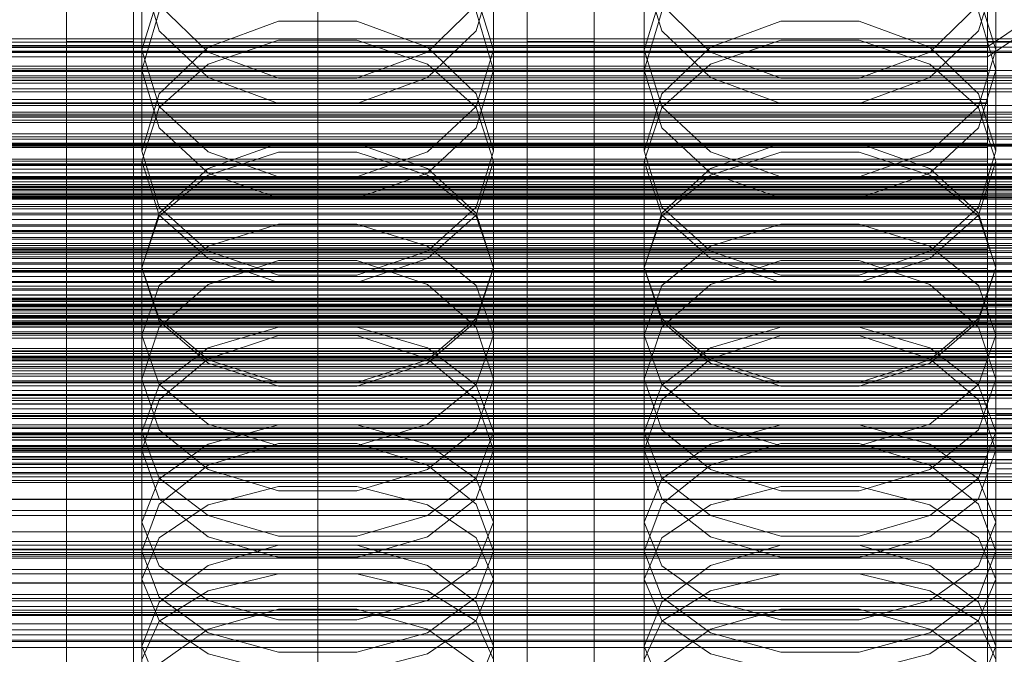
# Model space of a CAD drawing. Header units: millimetres. Extents: x -1970 to 61924, y -58230 to 6847.
# Tile 106 of 256: x 14 to 132, y -34598 to -34523. Entities that reach past the tile are written whole.
import ezdxf

# ---------------------------------------------------------------- set-up
doc = ezdxf.new("R2010")
doc.units = ezdxf.units.MM
for name, color, linetype, lineweight in [('COTAS_O', 1, 'Continuous', 0), ('COTAS_P', 1, 'Continuous', 0), ('frontal_briquetadora', 7, 'Continuous', 0), ('frontal_C01', 7, 'Continuous', 0), ('frontal_C02', 7, 'Continuous', 0), ('frontal_C03', 7, 'Continuous', 0), ('frontal_dosificador', 7, 'Continuous', 0), ('frontal_mezcladora', 7, 'Continuous', 0), ('frontal_secador', 7, 'Continuous', 0)]:
    doc.layers.add(name, color=color, linetype=linetype, lineweight=lineweight)
doc.dimstyles.new('R19_100', dxfattribs={"dimtxt": 250, "dimasz": 150, "dimexe": 150, "dimexo": 80, "dimgap": 100, "dimtad": 1, "dimtih": 1, "dimtoh": 1, "dimdsep": 46, "dimcen": 0.09, "dimadec": 0, "dimazin": 0, "dimtfac": 1, "dimtdec": 4, "dimtofl": 0, "dimtmove": 0, "dimatfit": 3, "dimfxl": 1, "dimtolj": 1, "dimtzin": 0, "dimarcsym": 0})

# ---------------------------------------------------------------- blocks, each defined once
blk = doc.blocks.new('DIM_R26_43')
at = {"layer": 'COTAS_P'}
for p, q in [((-1750, -34600), (-1600, -34555)), ((2600, -34600), (2450, -34555)), ((-1750, -35500), (-1750, -34600)), ((-1750, -34600), (2600, -34600)), ((-1750, -34600), (-1600, -34645)), ((2600, -34600), (2450, -34645)), ((2600, -35500), (2600, -34600))]:
    blk.add_line(p, q, dxfattribs=at)
blk.add_text('4350 P', height=250, dxfattribs=at).set_placement((425, -34500))
blk = doc.blocks.new('DIM_R26_48')
at = {"layer": 'COTAS_O'}
for p, q in [((-650, -33700), (50, -33700)), ((50, -33700), (5, -33850)), ((50, -34900), (50, -33700)), ((50, -33700), (95, -33850)), ((50, -34900), (5, -34750)), ((50, -34900), (95, -34750)), ((-650, -34900), (50, -34900))]:
    blk.add_line(p, q, dxfattribs=at)
blk.add_text('1200 O', height=250, rotation=90, dxfattribs=at).set_placement((-50, -34300))
blk = doc.blocks.new('DIM_R26_49')
at = {"layer": 'COTAS_O'}
for p, q in [((-650, -34200), (-500, -34155)), ((650, -34200), (500, -34155)), ((-650, -34900), (-650, -34200)), ((-650, -34200), (650, -34200)), ((-650, -34200), (-500, -34245)), ((650, -34200), (500, -34245)), ((650, -34900), (650, -34200))]:
    blk.add_line(p, q, dxfattribs=at)
blk.add_text('1300 O', height=250, dxfattribs=at).set_placement((0, -34100))
blk = doc.blocks.new('DIM_R26_54')
at = {"layer": 'COTAS_P'}
for p, q in [((-305, -34680), (395, -34680)), ((395, -34680), (350, -34830)), ((395, -36000), (395, -34680)), ((395, -34680), (440, -34830)), ((395, -36000), (350, -35850)), ((395, -36000), (440, -35850)), ((-305, -36000), (395, -36000))]:
    blk.add_line(p, q, dxfattribs=at)
blk.add_text('1320 P', height=250, rotation=90, dxfattribs=at).set_placement((295, -35340))

msp = doc.modelspace()

# ---------------------------------------------------------------- linework, layer by layer
at = {"layer": 'frontal_briquetadora'}
for p, q in [((29, -34517.123), (29, -34528.769)), ((29, -34517.123), (31.08, -34524.071)), ((68.92, -34524.071), (71, -34517.123)), ((71, -34517.123), (71, -34528.769)), ((89, -34517.123), (89, -34528.769)), ((89, -34517.123), (91.08, -34524.071)), ((128.92, -34524.071), (131, -34517.123)), ((131, -34517.123), (131, -34528.769)), ((29, -34526.331), (31.08, -34519.58)), ((68.92, -34519.58), (71, -34526.331)), ((89, -34526.331), (91.08, -34519.58)), ((128.92, -34519.58), (131, -34526.331)), ((36.906, -34526.603), (31.08, -34520.952)), ((68.92, -34520.952), (63.094, -34526.603)), ((96.906, -34526.603), (91.08, -34520.952)), ((128.92, -34520.952), (123.094, -34526.603)), ((29, -34528.769), (31.08, -34521.752)), ((68.92, -34521.752), (71, -34528.769)), ((89, -34528.769), (91.08, -34521.752)), ((128.92, -34521.752), (131, -34528.769)), ((45.326, -34522.89), (36.906, -34526.023)), ((54.674, -34522.89), (45.326, -34522.89)), ((63.094, -34526.023), (54.674, -34522.89)), ((105.326, -34522.89), (96.906, -34526.023)), ((114.674, -34522.89), (105.326, -34522.89)), ((123.094, -34526.023), (114.674, -34522.89)), ((31.08, -34524.071), (36.907, -34529.643)), ((63.093, -34529.643), (68.92, -34524.071)), ((91.08, -34524.071), (96.907, -34529.643)), ((123.093, -34529.643), (128.92, -34524.071)), ((36.907, -34528.025), (45.327, -34525.158)), ((45.327, -34525.158), (54.673, -34525.158)), ((54.673, -34525.158), (63.093, -34528.025)), ((96.907, -34528.025), (105.327, -34525.158)), ((105.327, -34525.158), (114.673, -34525.158)), ((114.673, -34525.158), (123.093, -34528.025)), ((29, -34526.331), (29, -34538.419)), ((31.08, -34533.082), (29, -34526.331)), ((36.906, -34526.023), (31.08, -34531.596)), ((45.326, -34529.704), (36.906, -34526.603)), ((63.094, -34526.603), (54.674, -34529.704)), ((68.92, -34531.596), (63.094, -34526.023)), ((71, -34526.331), (68.92, -34533.082)), ((71, -34526.331), (71, -34538.419)), ((89, -34526.331), (89, -34538.419)), ((91.08, -34533.082), (89, -34526.331)), ((96.906, -34526.023), (91.08, -34531.596)), ((105.326, -34529.704), (96.906, -34526.603)), ((123.094, -34526.603), (114.674, -34529.704)), ((128.92, -34531.596), (123.094, -34526.023)), ((131, -34526.331), (128.92, -34533.082)), ((131, -34526.331), (131, -34538.419)), ((31.08, -34533.192), (36.907, -34528.025)), ((63.093, -34528.025), (68.92, -34533.192)), ((91.08, -34533.192), (96.907, -34528.025)), ((123.093, -34528.025), (128.92, -34533.192)), ((31.08, -34535.648), (29, -34528.769)), ((71, -34528.769), (68.92, -34535.649)), ((91.08, -34535.648), (89, -34528.769)), ((131, -34528.769), (128.92, -34535.649)), ((195, -34530), (-195, -34530)), ((36.907, -34529.643), (45.327, -34532.735)), ((54.674, -34529.704), (45.326, -34529.704)), ((54.673, -34532.735), (63.093, -34529.643)), ((96.907, -34529.643), (105.327, -34532.735)), ((114.674, -34529.704), (105.326, -34529.704)), ((114.673, -34532.735), (123.093, -34529.643)), ((31.08, -34531.596), (29, -34538.419)), ((71, -34538.419), (68.92, -34531.596)), ((91.08, -34531.596), (89, -34538.419)), ((131, -34538.419), (128.92, -34531.596)), ((45.327, -34532.735), (54.673, -34532.735)), ((105.327, -34532.735), (114.673, -34532.735)), ((29, -34539.635), (31.08, -34533.192)), ((36.907, -34538.496), (31.08, -34533.082)), ((68.92, -34533.082), (63.093, -34538.496)), ((68.92, -34533.192), (71, -34539.635)), ((89, -34539.635), (91.08, -34533.192)), ((96.907, -34538.496), (91.08, -34533.082)), ((128.92, -34533.082), (123.093, -34538.496)), ((128.92, -34533.192), (131, -34539.635)), ((36.906, -34541.066), (31.08, -34535.648)), ((68.92, -34535.649), (63.094, -34541.066)), ((96.906, -34541.066), (91.08, -34535.648)), ((128.92, -34535.649), (123.094, -34541.066)), ((195, -34537), (-195, -34537)), ((45.326, -34537.508), (36.906, -34540.51)), ((54.674, -34537.508), (45.326, -34537.508)), ((63.094, -34540.51), (54.674, -34537.508)), ((105.326, -34537.508), (96.906, -34540.51)), ((114.674, -34537.508), (105.326, -34537.508)), ((123.094, -34540.51), (114.674, -34537.508)), ((29, -34538.419), (31.08, -34545.1)), ((45.327, -34541.501), (36.907, -34538.496)), ((45.327, -34538.552), (36.907, -34541.275)), ((54.673, -34538.552), (45.327, -34538.552)), ((63.093, -34538.496), (54.673, -34541.501)), ((63.093, -34541.275), (54.673, -34538.552)), ((68.92, -34545.1), (71, -34538.419)), ((89, -34538.419), (91.08, -34545.1)), ((105.327, -34541.501), (96.907, -34538.496)), ((105.327, -34538.552), (96.907, -34541.275)), ((114.673, -34538.552), (105.327, -34538.552)), ((123.093, -34538.496), (114.673, -34541.501)), ((123.093, -34541.275), (114.673, -34538.552)), ((128.92, -34545.1), (131, -34538.419)), ((29, -34539.635), (29, -34552.363)), ((29, -34539.635), (31.08, -34546.078)), ((68.92, -34546.078), (71, -34539.635)), ((71, -34539.635), (71, -34552.363)), ((89, -34539.635), (89, -34552.363)), ((89, -34539.635), (91.08, -34546.078)), ((128.92, -34546.078), (131, -34539.635)), ((131, -34539.635), (131, -34552.363)), ((36.906, -34540.51), (31.08, -34545.844)), ((45.326, -34544.034), (36.906, -34541.066)), ((63.094, -34541.066), (54.674, -34544.034)), ((68.92, -34545.844), (63.094, -34540.51)), ((96.906, -34540.51), (91.08, -34545.844)), ((105.326, -34544.034), (96.906, -34541.066)), ((123.094, -34541.066), (114.674, -34544.034)), ((128.92, -34545.844), (123.094, -34540.51)), ((36.907, -34541.275), (31.08, -34546.182)), ((54.673, -34541.501), (45.327, -34541.501)), ((68.92, -34546.182), (63.093, -34541.275)), ((96.907, -34541.275), (91.08, -34546.182)), ((114.673, -34541.501), (105.327, -34541.501)), ((128.92, -34546.182), (123.093, -34541.275)), ((54.674, -34544.034), (45.326, -34544.034)), ((114.674, -34544.034), (105.326, -34544.034)), ((31.08, -34545.844), (29, -34552.363)), ((31.08, -34545.1), (36.906, -34550.353)), ((63.094, -34550.353), (68.92, -34545.1)), ((71, -34552.363), (68.92, -34545.844)), ((91.08, -34545.844), (89, -34552.363)), ((91.08, -34545.1), (96.906, -34550.353)), ((123.094, -34550.353), (128.92, -34545.1)), ((131, -34552.363), (128.92, -34545.844)), ((31.08, -34546.182), (29, -34552.301)), ((31.08, -34546.078), (36.907, -34551.244)), ((63.093, -34551.244), (68.92, -34546.078)), ((71, -34552.301), (68.92, -34546.182)), ((91.08, -34546.182), (89, -34552.301)), ((91.08, -34546.078), (96.907, -34551.244)), ((123.093, -34551.244), (128.92, -34546.078)), ((131, -34552.301), (128.92, -34546.182)), ((36.907, -34549.754), (45.327, -34547.13)), ((45.327, -34547.13), (54.673, -34547.13)), ((54.673, -34547.13), (63.093, -34549.754)), ((96.907, -34549.754), (105.327, -34547.13)), ((105.327, -34547.13), (114.673, -34547.13)), ((114.673, -34547.13), (123.093, -34549.754)), ((31.08, -34554.481), (36.907, -34549.754)), ((36.906, -34550.353), (45.326, -34553.23)), ((54.674, -34553.23), (63.094, -34550.353)), ((63.093, -34549.754), (68.92, -34554.481)), ((91.08, -34554.481), (96.907, -34549.754)), ((96.906, -34550.353), (105.326, -34553.23)), ((114.674, -34553.23), (123.094, -34550.353)), ((123.093, -34549.754), (128.92, -34554.481)), ((36.906, -34554.358), (45.326, -34551.493)), ((36.907, -34551.244), (45.327, -34554.112)), ((45.326, -34551.493), (54.674, -34551.493)), ((54.673, -34554.112), (63.093, -34551.244)), ((54.674, -34551.493), (63.094, -34554.358)), ((96.906, -34554.358), (105.326, -34551.493)), ((96.907, -34551.244), (105.327, -34554.112)), ((105.326, -34551.493), (114.674, -34551.493)), ((114.673, -34554.112), (123.093, -34551.244)), ((114.674, -34551.493), (123.094, -34554.358)), ((29, -34552.301), (29, -34565.638)), ((29, -34552.301), (31.08, -34558.42)), ((31.08, -34558.731), (29, -34552.363)), ((68.92, -34558.42), (71, -34552.301)), ((71, -34552.363), (68.92, -34558.731)), ((71, -34552.301), (71, -34565.638)), ((89, -34552.301), (89, -34565.638)), ((89, -34552.301), (91.08, -34558.42)), ((91.08, -34558.731), (89, -34552.363)), ((128.92, -34558.42), (131, -34552.301)), ((131, -34552.363), (128.92, -34558.731)), ((131, -34552.301), (131, -34565.638)), ((45.326, -34553.23), (54.674, -34553.23)), ((45.327, -34554.112), (54.673, -34554.112)), ((105.326, -34553.23), (114.674, -34553.23)), ((105.327, -34554.112), (114.673, -34554.112)), ((29, -34560.376), (31.08, -34554.481)), ((31.08, -34559.44), (36.906, -34554.358)), ((63.094, -34554.358), (68.92, -34559.44)), ((68.92, -34554.481), (71, -34560.376)), ((89, -34560.376), (91.08, -34554.481)), ((91.08, -34559.44), (96.906, -34554.358)), ((123.094, -34554.358), (128.92, -34559.44)), ((128.92, -34554.481), (131, -34560.376)), ((31.08, -34558.42), (36.907, -34563.327)), ((36.906, -34563.729), (31.08, -34558.731)), ((63.093, -34563.327), (68.92, -34558.42)), ((68.92, -34558.731), (63.094, -34563.729)), ((91.08, -34558.42), (96.907, -34563.327)), ((96.906, -34563.729), (91.08, -34558.731)), ((123.093, -34563.327), (128.92, -34558.42)), ((128.92, -34558.731), (123.094, -34563.729)), ((29, -34565.638), (31.08, -34559.44)), ((36.907, -34561.918), (45.327, -34559.449)), ((45.327, -34559.449), (54.673, -34559.449)), ((54.673, -34559.449), (63.093, -34561.918)), ((68.92, -34559.44), (71, -34565.638)), ((89, -34565.638), (91.08, -34559.44)), ((96.907, -34561.918), (105.327, -34559.449)), ((105.327, -34559.449), (114.673, -34559.449)), ((114.673, -34559.449), (123.093, -34561.918)), ((128.92, -34559.44), (131, -34565.638)), ((29, -34560.376), (29, -34574.101)), ((31.08, -34566.271), (29, -34560.376)), ((45.326, -34560.448), (36.906, -34563.217)), ((54.674, -34560.448), (45.326, -34560.448)), ((63.094, -34563.217), (54.674, -34560.448)), ((71, -34560.376), (68.92, -34566.271)), ((71, -34560.376), (71, -34574.101)), ((89, -34560.376), (89, -34574.101)), ((91.08, -34566.271), (89, -34560.376)), ((105.326, -34560.448), (96.906, -34563.217)), ((114.674, -34560.448), (105.326, -34560.448)), ((123.094, -34563.217), (114.674, -34560.448)), ((131, -34560.376), (128.92, -34566.271)), ((131, -34560.376), (131, -34574.101)), ((31.08, -34566.366), (36.907, -34561.918)), ((63.093, -34561.918), (68.92, -34566.366)), ((91.08, -34566.366), (96.907, -34561.918)), ((123.093, -34561.918), (128.92, -34566.366)), ((36.906, -34563.217), (31.08, -34568.125)), ((36.907, -34563.327), (45.327, -34566.05)), ((54.673, -34566.05), (63.093, -34563.327)), ((68.92, -34568.125), (63.094, -34563.217)), ((96.906, -34563.217), (91.08, -34568.125)), ((96.907, -34563.327), (105.327, -34566.05)), ((114.673, -34566.05), (123.093, -34563.327)), ((128.92, -34568.125), (123.094, -34563.217)), ((45.326, -34566.461), (36.906, -34563.729)), ((63.094, -34563.729), (54.674, -34566.461)), ((105.326, -34566.461), (96.906, -34563.729)), ((123.094, -34563.729), (114.674, -34566.461)), ((31.08, -34571.679), (29, -34565.638)), ((71, -34565.638), (68.92, -34571.679)), ((91.08, -34571.679), (89, -34565.638)), ((131, -34565.638), (128.92, -34571.679)), ((29, -34571.912), (31.08, -34566.366)), ((36.907, -34570.998), (31.08, -34566.271)), ((54.674, -34566.461), (45.326, -34566.461)), ((45.327, -34566.05), (54.673, -34566.05)), ((68.92, -34566.271), (63.093, -34570.998)), ((68.92, -34566.366), (71, -34571.912)), ((89, -34571.912), (91.08, -34566.366)), ((96.907, -34570.998), (91.08, -34566.271)), ((114.674, -34566.461), (105.326, -34566.461)), ((105.327, -34566.05), (114.673, -34566.05)), ((128.92, -34566.271), (123.093, -34570.998)), ((128.92, -34566.366), (131, -34571.912)), ((31.08, -34568.125), (29, -34574.101)), ((71, -34574.101), (68.92, -34568.125)), ((91.08, -34568.125), (89, -34574.101)), ((131, -34574.101), (128.92, -34568.125)), ((36.906, -34576.409), (31.08, -34571.679)), ((45.327, -34573.621), (36.907, -34570.998)), ((45.327, -34571.082), (36.907, -34573.39)), ((54.673, -34571.082), (45.327, -34571.082)), ((63.093, -34570.998), (54.673, -34573.621)), ((63.093, -34573.39), (54.673, -34571.082)), ((68.92, -34571.679), (63.094, -34576.409)), ((96.906, -34576.409), (91.08, -34571.679)), ((105.327, -34573.621), (96.907, -34570.998)), ((105.327, -34571.082), (96.907, -34573.39)), ((114.673, -34571.082), (105.327, -34571.082)), ((123.093, -34570.998), (114.673, -34573.621)), ((123.093, -34573.39), (114.673, -34571.082)), ((128.92, -34571.679), (123.094, -34576.409)), ((29, -34571.912), (29, -34586.193)), ((29, -34571.912), (31.08, -34577.459)), ((68.92, -34577.459), (71, -34571.912)), ((71, -34571.912), (71, -34586.193)), ((89, -34571.912), (89, -34586.193)), ((89, -34571.912), (91.08, -34577.459)), ((128.92, -34577.459), (131, -34571.912)), ((131, -34571.912), (131, -34586.193)), ((29, -34574.101), (31.08, -34579.916)), ((36.907, -34573.39), (31.08, -34577.548)), ((45.326, -34573.305), (36.906, -34575.925)), ((54.674, -34573.305), (45.326, -34573.305)), ((54.673, -34573.621), (45.327, -34573.621)), ((63.094, -34575.925), (54.674, -34573.305)), ((68.92, -34577.548), (63.093, -34573.39)), ((68.92, -34579.916), (71, -34574.101)), ((89, -34574.101), (91.08, -34579.916)), ((96.907, -34573.39), (91.08, -34577.548)), ((105.326, -34573.305), (96.906, -34575.925)), ((114.674, -34573.305), (105.326, -34573.305)), ((114.673, -34573.621), (105.327, -34573.621)), ((123.094, -34575.925), (114.674, -34573.305)), ((128.92, -34577.548), (123.093, -34573.39)), ((128.92, -34579.916), (131, -34574.101)), ((36.906, -34575.925), (31.08, -34580.562)), ((45.326, -34578.991), (36.906, -34576.409)), ((63.094, -34576.409), (54.674, -34578.991)), ((68.92, -34580.562), (63.094, -34575.925)), ((96.906, -34575.925), (91.08, -34580.562)), ((105.326, -34578.991), (96.906, -34576.409)), ((123.094, -34576.409), (114.674, -34578.991)), ((128.92, -34580.562), (123.094, -34575.925)), ((31.08, -34577.548), (29, -34582.734)), ((31.08, -34577.459), (36.907, -34581.907)), ((63.093, -34581.907), (68.92, -34577.459)), ((71, -34582.734), (68.92, -34577.548)), ((91.08, -34577.548), (89, -34582.734)), ((91.08, -34577.459), (96.907, -34581.907)), ((123.093, -34581.907), (128.92, -34577.459)), ((131, -34582.734), (128.92, -34577.548)), ((36.907, -34580.641), (45.327, -34578.443)), ((45.327, -34578.443), (54.673, -34578.443)), ((54.673, -34578.443), (63.093, -34580.641)), ((96.907, -34580.641), (105.327, -34578.443)), ((105.327, -34578.443), (114.673, -34578.443)), ((114.673, -34578.443), (123.093, -34580.641)), ((31.08, -34579.916), (36.906, -34584.461)), ((54.674, -34578.991), (45.326, -34578.991)), ((63.094, -34584.461), (68.92, -34579.916)), ((91.08, -34579.916), (96.906, -34584.461)), ((114.674, -34578.991), (105.326, -34578.991)), ((123.094, -34584.461), (128.92, -34579.916)), ((195, -34580), (-195, -34580)), ((31.08, -34580.562), (29, -34586.193)), ((31.08, -34584.6), (36.907, -34580.641)), ((63.093, -34580.641), (68.92, -34584.6)), ((71, -34586.193), (68.92, -34580.562)), ((91.08, -34580.562), (89, -34586.193)), ((91.08, -34584.6), (96.907, -34580.641)), ((123.093, -34580.641), (128.92, -34584.6)), ((131, -34586.193), (128.92, -34580.562)), ((36.907, -34581.907), (45.327, -34584.376)), ((54.673, -34584.376), (63.093, -34581.907)), ((96.907, -34581.907), (105.327, -34584.376)), ((114.673, -34584.376), (123.093, -34581.907)), ((29, -34582.734), (29, -34597.535)), ((29, -34582.734), (31.08, -34587.919)), ((68.92, -34587.919), (71, -34582.734)), ((71, -34582.734), (71, -34597.535)), ((89, -34582.734), (89, -34597.535)), ((89, -34582.734), (91.08, -34587.919)), ((128.92, -34587.919), (131, -34582.734)), ((131, -34582.734), (131, -34597.535)), ((29, -34589.538), (31.08, -34584.6)), ((36.906, -34584.461), (45.326, -34586.939)), ((45.327, -34584.376), (54.673, -34584.376)), ((54.674, -34586.939), (63.094, -34584.461)), ((68.92, -34584.6), (71, -34589.538)), ((89, -34589.538), (91.08, -34584.6)), ((96.906, -34584.461), (105.326, -34586.939)), ((105.327, -34584.376), (114.673, -34584.376)), ((114.674, -34586.939), (123.094, -34584.461)), ((128.92, -34584.6), (131, -34589.538)), ((36.906, -34587.908), (45.326, -34585.444)), ((45.326, -34585.444), (54.674, -34585.444)), ((54.674, -34585.444), (63.094, -34587.908)), ((96.906, -34587.908), (105.326, -34585.444)), ((105.326, -34585.444), (114.674, -34585.444)), ((114.674, -34585.444), (123.094, -34587.908)), ((195, -34587), (-195, -34587)), ((31.08, -34591.656), (29, -34586.193)), ((45.326, -34586.939), (54.674, -34586.939)), ((71, -34586.193), (68.92, -34591.656)), ((91.08, -34591.656), (89, -34586.193)), ((105.326, -34586.939), (114.674, -34586.939)), ((131, -34586.193), (128.92, -34591.656)), ((31.08, -34592.262), (36.906, -34587.908)), ((31.08, -34587.919), (36.907, -34592.078)), ((63.093, -34592.078), (68.92, -34587.919)), ((63.094, -34587.908), (68.92, -34592.262)), ((91.08, -34592.262), (96.906, -34587.908)), ((91.08, -34587.919), (96.907, -34592.078)), ((123.093, -34592.078), (128.92, -34587.919)), ((123.094, -34587.908), (128.92, -34592.262)), ((36.907, -34590.901), (45.327, -34588.873)), ((45.327, -34588.873), (54.673, -34588.873)), ((54.673, -34588.873), (63.093, -34590.901)), ((96.907, -34590.901), (105.327, -34588.873)), ((105.327, -34588.873), (114.673, -34588.873)), ((114.673, -34588.873), (123.093, -34590.901)), ((29, -34589.538), (29, -34604.666)), ((31.08, -34594.475), (29, -34589.538)), ((71, -34589.538), (68.92, -34594.475)), ((71, -34589.538), (71, -34604.666)), ((89, -34589.538), (89, -34604.666)), ((91.08, -34594.475), (89, -34589.538)), ((131, -34589.538), (128.92, -34594.475)), ((131, -34589.538), (131, -34604.666)), ((31.08, -34594.554), (36.907, -34590.901)), ((36.906, -34595.915), (31.08, -34591.656)), ((31.08, -34591.656), (36.906, -34595.915)), ((63.093, -34590.901), (68.92, -34594.554)), ((68.92, -34591.656), (63.094, -34595.915)), ((63.094, -34595.915), (68.92, -34591.656)), ((91.08, -34594.554), (96.907, -34590.901)), ((96.906, -34595.915), (91.08, -34591.656)), ((91.08, -34591.656), (96.906, -34595.915)), ((123.093, -34590.901), (128.92, -34594.554)), ((128.92, -34591.656), (123.094, -34595.915)), ((123.094, -34595.915), (128.92, -34591.656)), ((29, -34597.535), (31.08, -34592.262)), ((36.907, -34592.078), (45.327, -34594.385)), ((54.673, -34594.385), (63.093, -34592.078)), ((68.92, -34592.262), (71, -34597.535)), ((89, -34597.535), (91.08, -34592.262)), ((96.907, -34592.078), (105.327, -34594.385)), ((114.673, -34594.385), (123.093, -34592.078)), ((128.92, -34592.262), (131, -34597.535)), ((45.326, -34593.122), (36.906, -34595.48)), ((54.674, -34593.122), (45.326, -34593.122)), ((63.094, -34595.48), (54.674, -34593.122)), ((105.326, -34593.122), (96.906, -34595.48)), ((114.674, -34593.122), (105.326, -34593.122)), ((123.094, -34595.48), (114.674, -34593.122)), ((29, -34599.11), (31.08, -34594.554)), ((36.907, -34598.435), (31.08, -34594.475)), ((45.327, -34594.385), (54.673, -34594.385)), ((68.92, -34594.475), (63.093, -34598.435)), ((68.92, -34594.554), (71, -34599.11)), ((89, -34599.11), (91.08, -34594.554)), ((96.907, -34598.435), (91.08, -34594.475)), ((105.327, -34594.385), (114.673, -34594.385)), ((128.92, -34594.475), (123.093, -34598.435)), ((128.92, -34594.554), (131, -34599.11)), ((36.906, -34595.48), (31.08, -34599.639)), ((45.326, -34598.232), (36.906, -34595.915)), ((36.906, -34595.915), (45.326, -34598.232)), ((63.094, -34595.915), (54.674, -34598.232)), ((54.674, -34598.232), (63.094, -34595.915)), ((68.92, -34599.639), (63.094, -34595.48)), ((96.906, -34595.48), (91.08, -34599.639)), ((105.326, -34598.232), (96.906, -34595.915)), ((96.906, -34595.915), (105.326, -34598.232)), ((123.094, -34595.915), (114.674, -34598.232)), ((114.674, -34598.232), (123.094, -34595.915)), ((128.92, -34599.639), (123.094, -34595.48)), ((31.08, -34602.633), (29, -34597.535)), ((71, -34597.535), (68.92, -34602.634)), ((91.08, -34602.633), (89, -34597.535)), ((131, -34597.535), (128.92, -34602.634)), ((45.327, -34600.632), (36.907, -34598.435)), ((54.674, -34598.232), (45.326, -34598.232)), ((63.093, -34598.435), (54.673, -34600.632)), ((105.327, -34600.632), (96.907, -34598.435)), ((114.674, -34598.232), (105.326, -34598.232)), ((123.093, -34598.435), (114.673, -34600.632))]:
    msp.add_line(p, q, dxfattribs=at)
at = {"layer": 'frontal_C01'}
for p, q in [((130, -34263.359), (130, -34525.972)), ((130, -34525.972), (228.298, -34459.66)), ((130, -34782.805), (130, -34520.192)), ((-130, -34525.033), (130, -34525.033)), ((-130, -34525.825), (130, -34525.825)), ((130, -34525.825), (130, -34525.033)), ((130, -34525.033), (130, -34525.972)), ((130, -34528.294), (130, -34525.825)), ((-130, -34525.972), (130, -34525.972)), ((0, -34525.972), (130, -34525.972)), ((130, -34525.972), (130, -34788.585)), ((130, -34525.972), (130, -34528.578)), ((-130, -34528.294), (130, -34528.294)), ((-130, -34528.578), (130, -34528.578)), ((130, -34532.271), (130, -34528.294)), ((130, -34528.578), (130, -34532.673)), ((430, -34531.343), (-430, -34531.343)), ((-130, -34532.271), (130, -34532.271)), ((-130, -34532.673), (130, -34532.673)), ((130, -34537.486), (130, -34532.271)), ((130, -34532.673), (130, -34537.979)), ((430, -34536.343), (-430, -34536.343)), ((-130, -34537.486), (130, -34537.486)), ((130, -34543.583), (130, -34537.486)), ((-130, -34537.979), (130, -34537.979)), ((130, -34537.979), (130, -34544.133)), ((-148, -34541.432), (148, -34541.432)), ((-148, -34541.713), (148, -34541.713)), ((-148, -34541.765), (148, -34541.765)), ((-148, -34542.588), (148, -34542.588)), ((-148, -34542.688), (148, -34542.688)), ((-148, -34543.997), (148, -34543.997)), ((-148, -34544.139), (148, -34544.139)), ((130, -34543.583), (-130, -34543.583)), ((-130, -34544.133), (130, -34544.133)), ((130, -34550.147), (130, -34543.583)), ((130, -34544.133), (130, -34550.716)), ((-148, -34545.845), (148, -34545.845)), ((-148, -34546.019), (148, -34546.019)), ((148, -34548.005), (-148, -34548.005)), ((-148, -34548.2), (148, -34548.2)), ((-148, -34550.331), (148, -34550.331)), ((-148, -34550.532), (148, -34550.532)), ((-130, -34550.147), (130, -34550.147)), ((130, -34556.731), (130, -34550.147)), ((-130, -34550.716), (130, -34550.716)), ((130, -34550.716), (130, -34557.28)), ((-148, -34552.664), (148, -34552.664)), ((-148, -34552.858), (148, -34552.858)), ((-148, -34554.844), (148, -34554.844)), ((-148, -34555.019), (148, -34555.019)), ((-148, -34556.724), (148, -34556.724)), ((-148, -34556.866), (148, -34556.866)), ((-130, -34556.731), (130, -34556.731)), ((-130, -34557.28), (130, -34557.28)), ((130, -34562.885), (130, -34556.731)), ((130, -34557.28), (130, -34563.377)), ((-148, -34558.175), (148, -34558.175)), ((-148, -34558.276), (148, -34558.276)), ((-148, -34559.098), (148, -34559.098)), ((-148, -34559.151), (148, -34559.151)), ((-148, -34559.431), (148, -34559.431)), ((-130, -34562.885), (130, -34562.885)), ((-130, -34563.377), (130, -34563.377)), ((130, -34568.19), (130, -34562.885)), ((130, -34563.377), (130, -34568.592)), ((-130, -34568.19), (130, -34568.19)), ((130, -34572.285), (130, -34568.19)), ((-130, -34568.592), (130, -34568.592)), ((130, -34568.592), (130, -34572.569)), ((131, -34575.276), (131, -34569.884)), ((131, -34569.884), (149, -34569.884)), ((131, -34615.721), (131, -34569.884)), ((-130, -34572.285), (130, -34572.285)), ((-130, -34572.569), (130, -34572.569)), ((130, -34574.891), (130, -34572.285)), ((130, -34572.569), (130, -34575.038)), ((-130, -34574.891), (130, -34574.891)), ((-130, -34575.038), (130, -34575.038)), ((130, -34575.83), (130, -34574.891)), ((130, -34575.038), (130, -34575.83)), ((149, -34575.276), (131, -34575.276)), ((131, -34621.113), (131, -34575.276)), ((-130, -34575.83), (130, -34575.83)), ((430, -34586.343), (-430, -34586.343)), ((430, -34591.343), (-430, -34591.343))]:
    msp.add_line(p, q, dxfattribs=at)
at = {"layer": 'frontal_C02'}
for p, q in [((130, -34236.667), (130, -34527.162)), ((130, -34527.162), (228.298, -34461.426)), ((130, -34811.926), (130, -34521.432)), ((-130, -34526.029), (130, -34526.029)), ((-130, -34526.625), (130, -34526.625)), ((130, -34526.625), (130, -34526.029)), ((130, -34526.029), (130, -34527.162)), ((130, -34528.91), (130, -34526.625)), ((-130, -34527.162), (130, -34527.162)), ((0, -34527.162), (130, -34527.162)), ((130, -34527.162), (130, -34817.656)), ((130, -34527.162), (130, -34529.948)), ((-130, -34528.91), (130, -34528.91)), ((130, -34532.729), (130, -34528.91)), ((-130, -34529.948), (130, -34529.948)), ((130, -34529.948), (130, -34534.196)), ((-130, -34532.729), (130, -34532.729)), ((130, -34537.82), (130, -34532.729)), ((-130, -34534.196), (130, -34534.196)), ((130, -34534.196), (130, -34539.616)), ((-130, -34537.82), (130, -34537.82)), ((130, -34543.837), (130, -34537.82)), ((-130, -34539.616), (130, -34539.616)), ((130, -34539.616), (130, -34545.841)), ((-148, -34542.415), (148, -34542.415)), ((-148, -34542.626), (148, -34542.626)), ((-148, -34542.817), (148, -34542.817)), ((-148, -34543.436), (148, -34543.436)), ((-148, -34543.804), (148, -34543.804)), ((130, -34543.837), (-130, -34543.837)), ((130, -34550.37), (130, -34543.837)), ((-148, -34544.789), (148, -34544.789)), ((-148, -34545.309), (148, -34545.309)), ((-130, -34545.841), (130, -34545.841)), ((130, -34545.841), (130, -34552.445)), ((-148, -34546.593), (148, -34546.593)), ((-148, -34547.23), (148, -34547.23)), ((148, -34548.725), (-148, -34548.725)), ((-148, -34549.435), (148, -34549.435)), ((-130, -34550.37), (130, -34550.37)), ((130, -34556.974), (130, -34550.37)), ((-148, -34551.04), (148, -34551.04)), ((-148, -34551.775), (148, -34551.775)), ((-130, -34552.445), (130, -34552.445)), ((130, -34552.445), (130, -34558.978)), ((-148, -34553.38), (148, -34553.38)), ((-148, -34554.09), (148, -34554.09)), ((-148, -34555.585), (148, -34555.585)), ((-148, -34556.222), (148, -34556.222)), ((-148, -34557.506), (148, -34557.506)), ((-130, -34556.974), (130, -34556.974)), ((130, -34563.199), (130, -34556.974)), ((-148, -34558.026), (148, -34558.026)), ((-148, -34559.011), (148, -34559.011)), ((-148, -34559.379), (148, -34559.379)), ((-130, -34558.978), (130, -34558.978)), ((130, -34558.978), (130, -34564.995)), ((-148, -34559.998), (148, -34559.998)), ((-148, -34560.189), (148, -34560.189)), ((-148, -34560.4), (148, -34560.4)), ((-130, -34563.199), (130, -34563.199)), ((130, -34568.62), (130, -34563.199)), ((-130, -34564.995), (130, -34564.995)), ((130, -34564.995), (130, -34570.087)), ((-130, -34568.62), (130, -34568.62)), ((130, -34572.868), (130, -34568.62)), ((-130, -34570.087), (130, -34570.087)), ((130, -34570.087), (130, -34573.905)), ((131, -34576.343), (131, -34570.382)), ((131, -34570.382), (149, -34570.382)), ((131, -34615.818), (131, -34570.382)), ((-130, -34572.868), (130, -34572.868)), ((130, -34575.653), (130, -34572.868)), ((-130, -34573.905), (130, -34573.905)), ((130, -34573.905), (130, -34576.19)), ((-130, -34575.653), (130, -34575.653)), ((-130, -34576.19), (130, -34576.19)), ((130, -34576.786), (130, -34575.653)), ((130, -34576.19), (130, -34576.786)), ((149, -34576.343), (131, -34576.343)), ((131, -34621.779), (131, -34576.343)), ((-130, -34576.786), (130, -34576.786)), ((-450, -34591.833), (450, -34591.833))]:
    msp.add_line(p, q, dxfattribs=at)
at = {"layer": 'frontal_C03'}
for p, q in [((1250, -34525.42), (-1250, -34525.42)), ((1250, -34526.478), (-1250, -34526.478)), ((1250, -34528.785), (-1250, -34528.785)), ((1250, -34529.439), (-1250, -34529.439)), ((1250, -34530.32), (-1250, -34530.32)), ((-1250, -34532.986), (1250, -34532.986)), ((-1250, -34533.783), (1250, -34533.783)), ((-1250, -34534.368), (1250, -34534.368)), ((-1250, -34536.706), (1250, -34536.706)), ((-1250, -34537.835), (1250, -34537.835)), ((1250, -34540.126), (-1250, -34540.126)), ((1250, -34541.008), (-1250, -34541.008)), ((-1250, -34541.554), (1250, -34541.554)), ((1250, -34541.661), (-1250, -34541.661)), ((-1250, -34543.151), (1250, -34543.151)), ((1250, -34543.969), (-1250, -34543.969)), ((-1250, -34545.026), (1250, -34545.026)), ((1250, -34547.878), (-1250, -34547.878)), ((-1250, -34547.998), (1250, -34547.998)), ((1250, -34548.935), (-1250, -34548.935)), ((-1250, -34549.954), (1250, -34549.954)), ((1250, -34551.243), (-1250, -34551.243)), ((1250, -34551.896), (-1250, -34551.896)), ((1250, -34552.778), (-1250, -34552.778)), ((-1268, -34555.971), (1268, -34555.971)), ((-1268, -34556.196), (1268, -34556.196)), ((-1268, -34556.36), (1268, -34556.36)), ((-1250, -34555.598), (1250, -34555.598)), ((-1268, -34557.018), (1268, -34557.018)), ((-1268, -34557.335), (1268, -34557.335)), ((-1268, -34558.381), (1268, -34558.381)), ((1250, -34557.779), (-1250, -34557.779)), ((-1268, -34558.83), (1268, -34558.83)), ((-1268, -34560.194), (1268, -34560.194)), ((-1268, -34560.744), (1268, -34560.744)), ((-1268, -34562.331), (1268, -34562.331)), ((1268, -34562.945), (-1268, -34562.945)), ((1250, -34562.584), (-1250, -34562.584)), ((1250, -34563.465), (-1250, -34563.465)), ((-1268, -34564.648), (1268, -34564.648)), ((-1250, -34563.837), (1250, -34563.837)), ((1250, -34564.119), (-1250, -34564.119)), ((-1268, -34565.283), (1268, -34565.283)), ((-1268, -34566.987), (1268, -34566.987)), ((-1250, -34566.095), (1250, -34566.095)), ((1250, -34566.426), (-1250, -34566.426)), ((-1268, -34567.6), (1268, -34567.6)), ((-1250, -34567.484), (1250, -34567.484)), ((-1268, -34569.188), (1268, -34569.188)), ((-1268, -34569.738), (1268, -34569.738)), ((1250, -34570.336), (-1250, -34570.336)), ((-1268, -34571.101), (1268, -34571.101)), ((-1268, -34571.55), (1268, -34571.55)), ((1250, -34571.393), (-1250, -34571.393)), ((-1268, -34572.596), (1268, -34572.596)), ((-1268, -34572.914), (1268, -34572.914)), ((-1250, -34572.152), (1250, -34572.152)), ((-1268, -34573.572), (1268, -34573.572)), ((-1268, -34573.736), (1268, -34573.736)), ((-1268, -34573.96), (1268, -34573.96)), ((1250, -34573.7), (-1250, -34573.7)), ((-1250, -34574.333), (1250, -34574.333)), ((1250, -34574.354), (-1250, -34574.354)), ((1250, -34575.235), (-1250, -34575.235)), ((-1250, -34579.978), (1250, -34579.978)), ((-1250, -34581.934), (1250, -34581.934)), ((1250, -34585.042), (-1250, -34585.042)), ((1250, -34585.923), (-1250, -34585.923)), ((1250, -34586.576), (-1250, -34586.576)), ((-1250, -34586.781), (1250, -34586.781)), ((-1250, -34588.377), (1250, -34588.377)), ((1250, -34588.884), (-1250, -34588.884)), ((-1250, -34589.941), (1250, -34589.941)), ((-1250, -34592.097), (1250, -34592.097)), ((1250, -34592.793), (-1250, -34592.793)), ((-1250, -34593.226), (1250, -34593.226)), ((1250, -34593.851), (-1250, -34593.851)), ((-1250, -34595.564), (1250, -34595.564)), ((-1250, -34596.148), (1250, -34596.148)), ((1250, -34596.158), (-1250, -34596.158)), ((1250, -34596.812), (-1250, -34596.812)), ((-1250, -34596.946), (1250, -34596.946)), ((1250, -34597.693), (-1250, -34597.693))]:
    msp.add_line(p, q, dxfattribs=at)
at = {"layer": 'frontal_dosificador'}
msp.add_line((-770, -34540), (770, -34540), dxfattribs=at)
at = {"layer": 'frontal_mezcladora'}
for p, q in [((20, -34525.346), (20, -34470.534)), ((28, -34525.346), (28, -34470.534)), ((75, -34525.346), (75, -34470.534)), ((83, -34525.346), (83, -34470.534)), ((130, -34525.346), (130, -34470.534)), ((20, -34590), (20, -34525.346)), ((20, -34525.346), (28, -34525.346)), ((28, -34590), (28, -34525.346)), ((75, -34590), (75, -34525.346)), ((75, -34525.346), (83, -34525.346)), ((83, -34590), (83, -34525.346)), ((130, -34590), (130, -34525.346)), ((130, -34525.346), (138, -34525.346)), ((-315, -34535), (315, -34535)), ((-420, -34542.102), (240, -34542.102)), ((240, -34590), (-420, -34590)), ((20, -34654.654), (20, -34590)), ((28, -34590), (20, -34590)), ((28, -34590), (28, -34654.654)), ((75, -34654.654), (75, -34590)), ((83, -34590), (75, -34590)), ((83, -34590), (83, -34654.654)), ((130, -34654.654), (130, -34590)), ((138, -34590), (130, -34590))]:
    msp.add_line(p, q, dxfattribs=at)
at = {"layer": 'frontal_secador'}
for p, q in [((-1250, -34525), (1250, -34525)), ((1250, -34526), (-1250, -34526)), ((-1250, -34526.659), (1250, -34526.659)), ((1250, -34529.659), (-1250, -34529.659)), ((-1250, -34531), (1250, -34531)), ((1250, -34534), (-1250, -34534)), ((-1250, -34534.728), (1250, -34534.728)), ((-1250, -34537.588), (1250, -34537.588)), ((1250, -34537.611), (-1250, -34537.611)), ((1250, -34537.728), (-1250, -34537.728)), ((-1250, -34539.387), (1250, -34539.387)), ((1250, -34539.918), (-1250, -34539.918)), ((-1250, -34540), (1250, -34540)), ((1250, -34540.588), (-1250, -34540.588)), ((1250, -34542.387), (-1250, -34542.387)), ((1250, -34543), (-1250, -34543)), ((-1250, -34543.65), (1250, -34543.65)), ((1250, -34544), (-1250, -34544)), ((1250, -34547.382), (-1250, -34547.382)), ((-1250, -34548), (1250, -34548)), ((1250, -34549.689), (-1250, -34549.689)), ((-1250, -34550), (1250, -34550)), ((1250, -34554), (-1250, -34554)), ((1250, -34554.545), (-1250, -34554.545)), ((-1250, -34555), (1250, -34555)), ((1250, -34556), (-1250, -34556)), ((1250, -34556.144), (-1250, -34556.144)), ((1250, -34556.709), (-1250, -34556.709)), ((1250, -34558.686), (-1250, -34558.686)), ((1250, -34560), (-1250, -34560)), ((1320, -34562), (-1320, -34562)), ((1320, -34562.273), (-1320, -34562.273)), ((1250, -34562), (-1250, -34562)), ((1320, -34563.072), (-1320, -34563.072)), ((1320, -34564.343), (-1320, -34564.343)), ((1250, -34564.651), (-1250, -34564.651)), ((1250, -34565.859), (-1250, -34565.859)), ((1320, -34566), (-1320, -34566)), ((-1250, -34566), (1250, -34566)), ((1320, -34567.929), (-1320, -34567.929)), ((-1320, -34570), (1320, -34570)), ((-1250, -34570), (1250, -34570)), ((1320, -34572.071), (-1320, -34572.071)), ((1320, -34574), (-1320, -34574)), ((1250, -34574.141), (-1250, -34574.141)), ((1320, -34575.657), (-1320, -34575.657)), ((1320, -34576.928), (-1320, -34576.928)), ((1250, -34577.285), (-1250, -34577.285)), ((1320, -34577.727), (-1320, -34577.727)), ((1320, -34578), (-1320, -34578)), ((1250, -34578), (-1250, -34578)), ((1250, -34581.314), (-1250, -34581.314)), ((1250, -34583.856), (-1250, -34583.856)), ((1250, -34585.455), (-1250, -34585.455)), ((1250, -34586), (-1250, -34586)), ((1360, -34593.5), (-1360, -34593.5)), ((1250, -34593.75), (-1250, -34593.75)), ((1360, -34594.863), (-1360, -34594.863))]:
    msp.add_line(p, q, dxfattribs=at)

# ---------------------------------------------------------------- dimensions: what is measured, and where the dimension line sits
at = {"layer": 'COTAS_O'}
for p2, distance, picture, middle in [((-650, -33700), -700, 'DIM_R26_48', (50, -34300)), ((650, -34900), 700, 'DIM_R26_49', (0, -34200))]:
    dim = msp.add_aligned_dim(p1=(-650, -34900), p2=p2, distance=distance, text='<> O', dimstyle='R19_100', dxfattribs=at)
    dim.commit()
    dim.dimension.update_dxf_attribs({"geometry": picture, "text_midpoint": middle})
at = {"layer": 'COTAS_P'}
for p1, p2, distance, picture, middle in [((-1750, -35500), (2600, -35500), 900, 'DIM_R26_43', (425, -34600)), ((-305, -36000), (-305, -34680), -700, 'DIM_R26_54', (395, -35340))]:
    dim = msp.add_aligned_dim(p1=p1, p2=p2, distance=distance, text='<> P', dimstyle='R19_100', dxfattribs=at)
    dim.commit()
    dim.dimension.update_dxf_attribs({"geometry": picture, "text_midpoint": middle})

doc.saveas('drawing.dxf')
